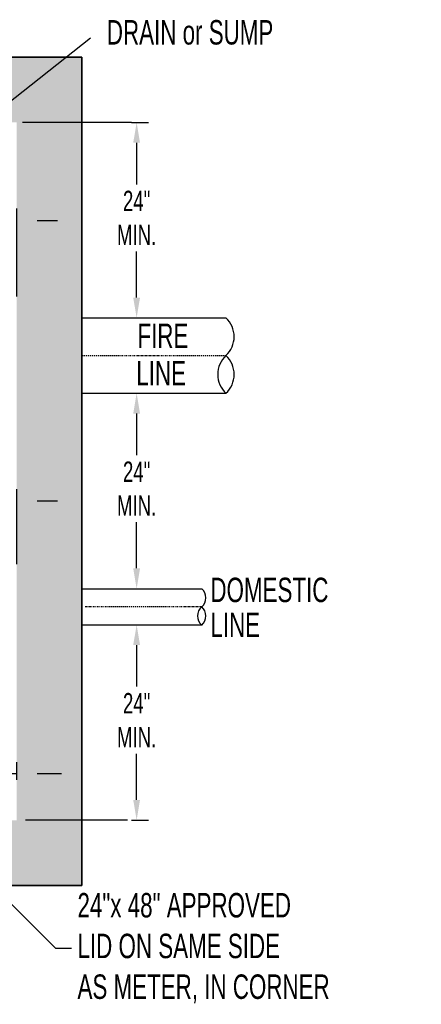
# Model space of a CAD drawing. Header units: inches. Extents: x -119 to 264, y -37 to 191.
# Tile 16 of 21: x 55 to 105, y 71 to 191. Entities that reach past the tile are written whole.
import ezdxf

# ---------------------------------------------------------------- set-up
doc = ezdxf.new("R2010")
doc.units = ezdxf.units.IN
doc.header["$MEASUREMENT"] = 0
doc.linetypes.add('CENTER2', pattern=[1.125, 0.75, -0.125, 0.125, -0.125])
doc.layers.add('DIMENSION', color=7, linetype='Continuous')
doc.layers.add('HATCHING', color=8, linetype='Continuous')
doc.styles.add('style1', font='techl___.ttf', dxfattribs={"width": 0.8, "height": 2.75})
doc.dimstyles.get("Standard").update_dxf_attribs({"dimscale": 8, "dimtxt": 2.75, "dimasz": 0.25, "dimexe": 0.18, "dimexo": 0.0625, "dimgap": 0.09, "dimtad": 0, "dimtih": 1, "dimtoh": 1, "dimdec": 0, "dimzin": 0, "dimdsep": 46, "dimtxsty": 'style1', "dimcen": 0.09, "dimadec": 0, "dimazin": 0, "dimtfac": 1, "dimtdec": 0, "dimtofl": 0, "dimtmove": 0, "dimatfit": 3, "dimfxl": 1, "dimtolj": 1, "dimtzin": 0, "dimarcsym": 0})

# ---------------------------------------------------------------- blocks, each defined once
blk = doc.blocks.new('*D6')
at = {"layer": 'Defpoints', "color": 0, "transparency": 16777216}
for p in [(54.84, 166.85), (48.84, 156.99), (54.84, 156.99)]:
    blk.add_point(p, dxfattribs=at)
at = {"layer": 'DIMENSION', "color": 0, "lineweight": -2, "transparency": 16777216}
for p, q in [((48.84, 157.49), (48.84, 168.29)), ((54.84, 157.49), (54.84, 168.29)), ((46.34, 166.85), (43.22, 166.85)), ((57.34, 166.85), (59.84, 166.85))]:
    blk.add_line(p, q, dxfattribs=at)
at = {"layer": 'DIMENSION', "color": 0, "transparency": 16777216}
for points in [[(46.34, 167.27), (46.34, 166.43), (48.84, 166.85)], [(57.34, 167.27), (57.34, 166.43), (54.84, 166.85)]]:
    blk.add_solid(points, dxfattribs=at)
at = {"layer": 'DIMENSION', "color": 0, "transparency": 16777216, "insert": (39.88, 166.85), "char_height": 2.75, "attachment_point": 5, "style": 'style1'}
blk.add_mtext('\\A1;{\\H0.90909x;6"\\PMIN.}', dxfattribs=at)
blk = doc.blocks.new('*D11')
at = {"layer": 'Defpoints', "color": 0, "transparency": 16777216}
for p in [(68.44, 145.62), (68.44, 121.62), (69.58, 121.62)]:
    blk.add_point(p, dxfattribs=at)
at = {"layer": 'DIMENSION', "color": 0, "lineweight": -2, "transparency": 16777216}
for p, q in [((68.94, 145.62), (71.02, 145.62)), ((69.58, 143.12), (69.58, 138.02)), ((69.58, 124.12), (69.58, 129.79)), ((68.94, 121.62), (71.02, 121.62))]:
    blk.add_line(p, q, dxfattribs=at)
at = {"layer": 'DIMENSION', "color": 0, "transparency": 16777216}
for points in [[(69.16, 143.12), (70, 143.12), (69.58, 145.62)], [(69.16, 124.12), (70, 124.12), (69.58, 121.62)]]:
    blk.add_solid(points, dxfattribs=at)
at = {"layer": 'DIMENSION', "color": 0, "transparency": 16777216, "insert": (69.58, 133.9), "char_height": 2.75, "attachment_point": 5, "style": 'style1'}
blk.add_mtext('\\A1;{\\H0.90909x;24"\\PMIN.}', dxfattribs=at)
blk = doc.blocks.new('*D33')
at = {"layer": 'Defpoints', "color": 0, "transparency": 16777216}
for p in [(68.44, 117.19), (68.44, 93.19), (69.58, 93.19)]:
    blk.add_point(p, dxfattribs=at)
at = {"layer": 'DIMENSION', "color": 0, "lineweight": -2, "transparency": 16777216}
for p, q in [((68.94, 117.19), (71.02, 117.19)), ((69.58, 114.69), (69.58, 109.59)), ((69.58, 95.69), (69.58, 101.36)), ((68.94, 93.19), (71.02, 93.19))]:
    blk.add_line(p, q, dxfattribs=at)
at = {"layer": 'DIMENSION', "color": 0, "transparency": 16777216}
for points in [[(69.16, 114.69), (70, 114.69), (69.58, 117.19)], [(69.16, 95.69), (70, 95.69), (69.58, 93.19)]]:
    blk.add_solid(points, dxfattribs=at)
at = {"layer": 'DIMENSION', "color": 0, "transparency": 16777216, "insert": (69.58, 105.47), "char_height": 2.75, "attachment_point": 5, "style": 'style1'}
blk.add_mtext('\\A1;{\\H0.90909x;24"\\PMIN.}', dxfattribs=at)
blk = doc.blocks.new('*D34')
at = {"layer": 'Defpoints', "color": 0, "transparency": 16777216}
for p in [(68.44, 178.87), (68.44, 154.87), (69.58, 154.87)]:
    blk.add_point(p, dxfattribs=at)
at = {"layer": 'DIMENSION', "color": 0, "lineweight": -2, "transparency": 16777216}
for p, q in [((68.94, 178.87), (71.02, 178.87)), ((69.58, 176.37), (69.58, 171.27)), ((69.58, 157.37), (69.58, 163.04)), ((68.94, 154.87), (71.02, 154.87))]:
    blk.add_line(p, q, dxfattribs=at)
at = {"layer": 'DIMENSION', "color": 0, "transparency": 16777216}
for points in [[(69.16, 176.37), (70, 176.37), (69.58, 178.87)], [(69.16, 157.37), (70, 157.37), (69.58, 154.87)]]:
    blk.add_solid(points, dxfattribs=at)
at = {"layer": 'DIMENSION', "color": 0, "transparency": 16777216, "insert": (69.58, 167.15), "char_height": 2.75, "attachment_point": 5, "style": 'style1'}
blk.add_mtext('\\A1;{\\H0.90909x;24"\\PMIN.}', dxfattribs=at)
blk = doc.blocks.new('*D35')
at = {"layer": 'Defpoints', "color": 0, "transparency": 16777216}
for p in [(54.84, 132.39), (48.84, 124.15), (54.84, 124.15)]:
    blk.add_point(p, dxfattribs=at)
at = {"layer": 'DIMENSION', "color": 0, "lineweight": -2, "transparency": 16777216}
for p, q in [((48.84, 124.65), (48.84, 133.83)), ((54.84, 124.65), (54.84, 133.83)), ((46.34, 132.39), (43.22, 132.39)), ((57.34, 132.39), (59.84, 132.39))]:
    blk.add_line(p, q, dxfattribs=at)
at = {"layer": 'DIMENSION', "color": 0, "transparency": 16777216}
for points in [[(46.34, 132.81), (46.34, 131.97), (48.84, 132.39)], [(57.34, 132.81), (57.34, 131.97), (54.84, 132.39)]]:
    blk.add_solid(points, dxfattribs=at)
at = {"layer": 'DIMENSION', "color": 0, "transparency": 16777216, "insert": (39.88, 132.39), "char_height": 2.75, "attachment_point": 5, "style": 'style1'}
blk.add_mtext('\\A1;{\\H0.90909x;6"\\PMIN.}', dxfattribs=at)
blk = doc.blocks.new('*D38')
at = {"layer": 'Defpoints', "color": 0, "transparency": 16777216}
for p in [(54.84, 98.87), (54.84, 97.64), (62.84, 97.64)]:
    blk.add_point(p, dxfattribs=at)
at = {"layer": 'DIMENSION', "color": 0, "lineweight": -2, "transparency": 16777216}
for p, q in [((54.84, 98.14), (54.84, 100.31)), ((62.84, 98.14), (62.84, 100.31)), ((54.84, 98.87), (52.34, 98.87)), ((60.34, 98.87), (57.34, 98.87))]:
    blk.add_line(p, q, dxfattribs=at)
at = {"layer": 'DIMENSION', "color": 0, "transparency": 16777216}
for points in [[(57.34, 99.29), (57.34, 98.46), (54.84, 98.87)], [(60.34, 99.29), (60.34, 98.46), (62.84, 98.87)]]:
    blk.add_solid(points, dxfattribs=at)
at = {"layer": 'DIMENSION', "color": 0, "transparency": 16777216, "insert": (50.46, 98.87), "char_height": 2.75, "attachment_point": 5, "style": 'style1'}
blk.add_mtext('\\A1;8"', dxfattribs=at)

msp = doc.modelspace()

# ---------------------------------------------------------------- hatches: boundary and pattern name
at = {"layer": 'HATCHING'}
h = msp.add_hatch(dxfattribs=at)
h.set_pattern_fill('AR-CONC', color=256, scale=0.5)
h.paths.add_polyline_path([(-20.27, 186.87), (62.84, 186.87), (62.84, 85.19), (-20.27, 85.19)])
h.paths.add_polyline_path([(-12.27, 93.19), (54.84, 93.19), (54.84, 178.87), (-12.27, 178.87)], flags=16)

# ---------------------------------------------------------------- linework, layer by layer
for p, q in [((62.84, 154.87), (80.56, 154.87)), ((62.84, 145.62), (80.56, 145.62))]:
    msp.add_line(p, q)
at = {"linetype": 'CENTER2', "ltscale": 0.25}
for p, q in [((62.84, 150.24), (80.56, 150.24)), ((77.58, 119.39), (63.16, 119.41))]:
    msp.add_line(p, q, dxfattribs=at)
for centre, start, end in [((78.41, 152.56), 312.9186, 47.0814), ((82.71, 147.93), 132.9186, 227.0814), ((78.41, 147.93), 312.9186, 47.0814)]:
    msp.add_arc(centre, 3.16, start, end)
at = {"layer": 'DIMENSION'}
for p, q in [((68.94, 178.87), (55.56, 178.87)), ((62.84, 121.62), (77.58, 121.62)), ((62.84, 117.19), (77.58, 117.19)), ((68.44, 93.19), (55.92, 93.19))]:
    msp.add_line(p, q, dxfattribs=at)
msp.add_lwpolyline([(62.84, 186.87), (-20.27, 186.87), (-20.27, 85.19), (62.84, 85.19)], close=True, dxfattribs=at)
for centre, start, end in [((76.63, 120.5), 310.4342, 49.519), ((78.53, 118.27), 130.433, 229.5178), ((76.63, 118.27), 310.4354, 49.5202)]:
    msp.add_arc(centre, 1.47, start, end, dxfattribs=at)
at = {"layer": 'HATCHING'}
msp.add_lwpolyline([(-20.27, 186.87), (62.84, 186.87), (62.84, 85.19), (-20.27, 85.19)], close=True, dxfattribs=at)

# ---------------------------------------------------------------- texts
at = {"layer": 'DIMENSION', "style": 'style1', "width": 0.8}
for s, p in [('DRAIN or SUMP', (65.92, 188.44)), ('FIRE', (69.68, 151.17)), ('LINE', (69.54, 146.58)), ('DOMESTIC', (78.65, 119.97)), ('LINE', (78.65, 115.69))]:
    msp.add_text(s, height=3, dxfattribs=at).set_placement(p)
at = {"layer": 'DIMENSION', "insert": (62.31, 77.47), "char_height": 3, "attachment_point": 4, "style": 'style1'}
msp.add_mtext('24"x 48" APPROVED\\PLID ON SAME SIDE \\PAS METER, IN CORNER', dxfattribs=at)

# ---------------------------------------------------------------- dimensions: what is measured, and where the dimension line sits
at = {"layer": 'DIMENSION'}
for base, p1, p2, angle, text, override, picture, middle in [((69.58, 154.87), (68.44, 178.87), (68.44, 154.87), 270, '{\\H0.90909x;24"\\PMIN.}', {"dimasz": 0.3125, "dimpost": '"'}, '*D34', (69.58, 167.15)), ((54.84, 166.85), (48.84, 156.99), (54.84, 156.99), 0, '{\\H0.90909x;6"\\PMIN.}', {"dimasz": 0.3125, "dimpost": '"'}, '*D6', (39.88, 166.85)), ((69.58, 121.62), (68.44, 145.62), (68.44, 121.62), 270, '{\\H0.90909x;24"\\PMIN.}', {"dimasz": 0.3125, "dimpost": '"'}, '*D11', (69.58, 133.9)), ((54.84, 132.39), (48.84, 124.15), (54.84, 124.15), 0, '{\\H0.90909x;6"\\PMIN.}', {"dimtxt": 2.5, "dimasz": 0.3125, "dimpost": '"'}, '*D35', (39.88, 132.39)), ((69.58, 93.19), (68.44, 117.19), (68.44, 93.19), 270, '{\\H0.90909x;24"\\PMIN.}', {"dimasz": 0.3125, "dimpost": '"'}, '*D33', (69.58, 105.47))]:
    dim = msp.add_linear_dim(base=base, p1=p1, p2=p2, angle=angle, text=text, dimstyle='Standard', override=override, dxfattribs=at)
    dim.commit()
    dim.dimension.update_dxf_attribs({"geometry": picture, "text_midpoint": middle, "dimtype": 161})
dim = msp.add_aligned_dim(p1=(62.84, 97.64), p2=(54.84, 97.64), distance=-1.24, dimstyle='Standard', override={"dimasz": 0.3125, "dimpost": '"'}, dxfattribs=at)
dim.commit()
dim.dimension.update_dxf_attribs({"geometry": '*D38', "text_midpoint": (50.46, 98.87)})

# ---------------------------------------------------------------- leaders
msp.add_leader([(45.47, 174.71), (63.89, 189.27)], dimstyle='Standard', override={"dimldrblk": 'Dot'}, dxfattribs=at)
at = {"layer": 'DIMENSION', "annotation_type": 0, "has_hookline": 1, "hookline_direction": 0, "text_width": 36.34}
msp.add_leader([(29.7, 107.39), (59.59, 77.47), (61.59, 77.47)], dimstyle='Standard', override={"dimldrblk": 'Dot'}, dxfattribs=at)

doc.saveas('drawing.dxf')
